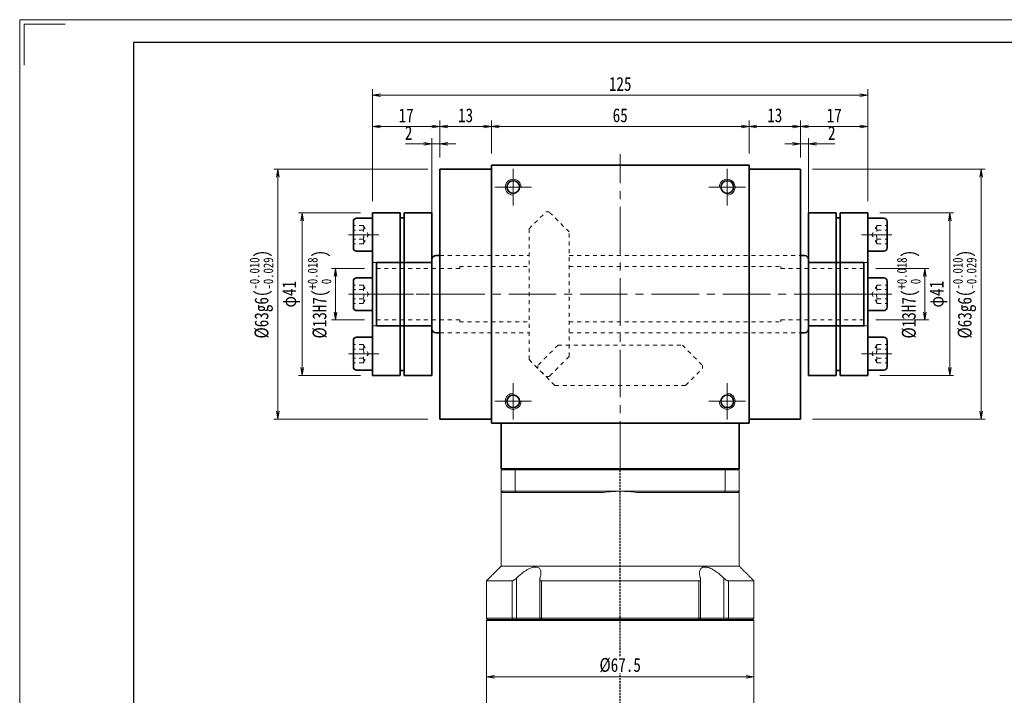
# Model space of a CAD drawing. Header units: millimetres. Extents: x -3 to 481, y -9 to 332.
# Tile 2 of 6: x -1 to 247, y 162 to 332. Entities that reach past the tile are written whole.
import ezdxf

# ---------------------------------------------------------------- set-up
doc = ezdxf.new("R2010")
doc.units = ezdxf.units.MM
for name, pattern in [('DASHED', [0.75, 0.5, -0.25]), ('点画线', [18, 12, -2, 2, -2]), ('虚线', [2, 1, -1])]:
    doc.linetypes.add(name, pattern=pattern)
for name, color, linetype, lineweight in [('EB0_1', 7, 'Continuous', 35), ('中心线层', 1, '点画线', 18), ('图框_外框线', 7, 'Continuous', 18), ('尺寸线层', 3, 'Continuous', 18), ('粗实线层', 7, 'Continuous', 35), ('虚线层', 6, '虚线', 18), ('虚线层_1', 6, '虚线', 18)]:
    doc.layers.add(name, color=color, linetype=linetype, lineweight=lineweight)
doc.styles.add('宋体', font='SimSun.ttf', dxfattribs={"width": 0.8})
doc.dimstyles.new('A水平标注$0', dxfattribs={"dimtxt": 3.5, "dimasz": 2, "dimexe": 1.5, "dimexo": 3, "dimgap": 1.1, "dimtad": 1, "dimtoh": 1, "dimdec": 4, "dimdsep": 46, "dimtxsty": '宋体', "dimblk": 'OPEN', "dimcen": 3, "dimclrd": 3, "dimclre": 3, "dimclrt": 6, "dimadec": 0, "dimazin": 0, "dimtm": 1e-09, "dimtfac": 1, "dimtdec": 4, "dimtix": 1, "dimtmove": 0, "dimatfit": 3, "dimldrblk": 'OPEN', "dimfxl": 0, "dimlwd": 13, "dimlwe": 13, "dimarcsym": 0})
doc.dimstyles.new('D直径标注φ25', dxfattribs={"dimtxt": 3.5, "dimasz": 2, "dimexe": 1, "dimexo": 3, "dimtad": 1, "dimtoh": 1, "dimdec": 1, "dimdsep": 46, "dimtxsty": '宋体', "dimblk": 'OPEN', "dimcen": 3, "dimclrd": 3, "dimclre": 3, "dimclrt": 130, "dimadec": 0, "dimazin": 0, "dimtm": 1e-09, "dimtfac": 1, "dimtdec": 1, "dimtmove": 0, "dimatfit": 0, "dimldrblk": 'OPEN', "dimfxl": 0, "dimlwd": 13, "dimlwe": 13, "dimarcsym": 0})

# ---------------------------------------------------------------- blocks, each defined once
blk = doc.blocks.new('_Open')
at = {"color": 0, "linetype": 'ByBlock', "lineweight": -2}
for p, q in [((-1, 0.17), (0, 0)), ((-1, -0.17), (0, 0)), ((0, 0), (-1, 0))]:
    blk.add_line(p, q, dxfattribs=at)
blk = doc.blocks.new('*D10')
at = {"layer": 'Defpoints', "color": 0, "transparency": 16777216}
for p in [(182.71, 305.24), (117.71, 295.45), (182.71, 295.45)]:
    blk.add_point(p, dxfattribs=at)
at = {"layer": '尺寸线层', "color": 3, "lineweight": 13, "transparency": 16777216}
for p, q in [((117.71, 298.45), (117.71, 306.74)), ((182.71, 298.45), (182.71, 306.74)), ((119.71, 305.24), (180.71, 305.24))]:
    blk.add_line(p, q, dxfattribs=at)
at = {"layer": '尺寸线层', "color": 3, "lineweight": 13, "transparency": 16777216, "xscale": 2, "yscale": 2, "zscale": 2}
for p, rotation in [((117.71, 305.24), 179.9999999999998), ((182.71, 305.24), 359.9999999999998)]:
    blk.add_blockref('_Open', p, dxfattribs=dict(at, rotation=rotation))
at = {"layer": '尺寸线层', "color": 6, "transparency": 16777216, "insert": (150.21, 308.05), "char_height": 3.5, "attachment_point": 5, "style": '宋体', "bg_fill": 3, "box_fill_scale": 1.1, "bg_fill_color": 257, "bg_fill_transparency": 0}
blk.add_mtext('65', dxfattribs=at)
blk = doc.blocks.new('*D11')
at = {"layer": 'Defpoints', "color": 0, "transparency": 16777216}
for p in [(104.71, 305.24), (104.71, 294.45), (117.71, 295.45)]:
    blk.add_point(p, dxfattribs=at)
at = {"layer": '尺寸线层', "color": 3, "lineweight": 13, "transparency": 16777216}
for p, q in [((104.71, 297.45), (104.71, 306.74)), ((117.71, 298.45), (117.71, 306.74)), ((115.71, 305.24), (106.71, 305.24))]:
    blk.add_line(p, q, dxfattribs=at)
at = {"layer": '尺寸线层', "color": 3, "lineweight": 13, "transparency": 16777216, "xscale": 2, "yscale": 2, "zscale": 2, "rotation": 180}
blk.add_blockref('_Open', (104.71, 305.24), dxfattribs=at)
at = {"layer": '尺寸线层', "color": 3, "lineweight": 13, "transparency": 16777216, "xscale": 2, "yscale": 2, "zscale": 2}
blk.add_blockref('_Open', (117.71, 305.24), dxfattribs=at)
at = {"layer": '尺寸线层', "color": 6, "transparency": 16777216, "insert": (111.21, 308.05), "char_height": 3.5, "attachment_point": 5, "style": '宋体', "bg_fill": 3, "box_fill_scale": 1.1, "bg_fill_color": 257, "bg_fill_transparency": 0}
blk.add_mtext('13', dxfattribs=at)
blk = doc.blocks.new('*D12')
at = {"layer": 'Defpoints', "color": 0, "transparency": 16777216}
for p in [(102.71, 300.83), (104.71, 294.45), (102.71, 271.7)]:
    blk.add_point(p, dxfattribs=at)
at = {"layer": '尺寸线层', "color": 3, "lineweight": 13, "transparency": 16777216}
for p, q in [((96.06, 300.83), (98.71, 300.83)), ((98.71, 300.83), (100.71, 300.83)), ((102.71, 274.7), (102.71, 302.33)), ((104.71, 300.83), (102.71, 300.83)), ((104.71, 297.45), (104.71, 302.33)), ((106.71, 300.83), (108.71, 300.83))]:
    blk.add_line(p, q, dxfattribs=at)
at = {"layer": '尺寸线层', "color": 3, "lineweight": 13, "transparency": 16777216, "xscale": 2, "yscale": 2, "zscale": 2}
blk.add_blockref('_Open', (102.71, 300.83), dxfattribs=at)
at = {"layer": '尺寸线层', "color": 3, "lineweight": 13, "transparency": 16777216, "xscale": 2, "yscale": 2, "zscale": 2, "rotation": 180}
blk.add_blockref('_Open', (104.71, 300.83), dxfattribs=at)
at = {"layer": '尺寸线层', "color": 6, "transparency": 16777216, "insert": (96.84, 303.62), "char_height": 3.5, "attachment_point": 5, "style": '宋体', "bg_fill": 3, "box_fill_scale": 1.1, "bg_fill_color": 257, "bg_fill_transparency": 0}
blk.add_mtext('2', dxfattribs=at)
blk = doc.blocks.new('*D13')
at = {"layer": 'Defpoints', "color": 0, "transparency": 16777216}
for p in [(195.71, 305.24), (182.71, 295.45), (195.71, 294.45)]:
    blk.add_point(p, dxfattribs=at)
at = {"layer": '尺寸线层', "color": 3, "lineweight": 13, "transparency": 16777216}
for p, q in [((182.71, 298.45), (182.71, 306.74)), ((195.71, 297.45), (195.71, 306.74)), ((184.71, 305.24), (193.71, 305.24))]:
    blk.add_line(p, q, dxfattribs=at)
at = {"layer": '尺寸线层', "color": 3, "lineweight": 13, "transparency": 16777216, "xscale": 2, "yscale": 2, "zscale": 2, "rotation": 180}
blk.add_blockref('_Open', (182.71, 305.24), dxfattribs=at)
at = {"layer": '尺寸线层', "color": 3, "lineweight": 13, "transparency": 16777216, "xscale": 2, "yscale": 2, "zscale": 2}
blk.add_blockref('_Open', (195.71, 305.24), dxfattribs=at)
at = {"layer": '尺寸线层', "color": 6, "transparency": 16777216, "insert": (189.21, 308.05), "char_height": 3.5, "attachment_point": 5, "style": '宋体', "bg_fill": 3, "box_fill_scale": 1.1, "bg_fill_color": 257, "bg_fill_transparency": 0}
blk.add_mtext('13', dxfattribs=at)
blk = doc.blocks.new('*D14')
at = {"layer": 'Defpoints', "color": 0, "transparency": 16777216}
for p in [(197.71, 300.83), (195.71, 294.45), (197.71, 271.7)]:
    blk.add_point(p, dxfattribs=at)
at = {"layer": '尺寸线层', "color": 3, "lineweight": 13, "transparency": 16777216}
for p, q in [((193.71, 300.83), (191.71, 300.83)), ((195.71, 297.45), (195.71, 302.33)), ((195.71, 300.83), (197.71, 300.83)), ((197.71, 274.7), (197.71, 302.33)), ((201.71, 300.83), (199.71, 300.83)), ((204.36, 300.83), (201.71, 300.83))]:
    blk.add_line(p, q, dxfattribs=at)
at = {"layer": '尺寸线层', "color": 3, "lineweight": 13, "transparency": 16777216, "xscale": 2, "yscale": 2, "zscale": 2}
blk.add_blockref('_Open', (195.71, 300.83), dxfattribs=at)
at = {"layer": '尺寸线层', "color": 3, "lineweight": 13, "transparency": 16777216, "xscale": 2, "yscale": 2, "zscale": 2, "rotation": 180}
blk.add_blockref('_Open', (197.71, 300.83), dxfattribs=at)
at = {"layer": '尺寸线层', "color": 6, "transparency": 16777216, "insert": (203.59, 303.62), "char_height": 3.5, "attachment_point": 5, "style": '宋体', "bg_fill": 3, "box_fill_scale": 1.1, "bg_fill_color": 257, "bg_fill_transparency": 0}
blk.add_mtext('2', dxfattribs=at)
blk = doc.blocks.new('34fhh_2')
at = {"layer": '中心线层'}
blk.add_line((1.59, 0), (-6.07, 0), dxfattribs=at)
at = {"layer": '粗实线层'}
for p, q in [((-4.82, 3.31), (-4.82, -3.31)), ((0, 4.14), (-3.99, 4.14)), ((0, -4.14), (0, 4.14)), ((-3.99, -4.14), (0, -4.14))]:
    blk.add_line(p, q, dxfattribs=at)
for centre, start, end in [((-3.99, 3.31), 90, 180), ((-3.99, -3.31), 180, 270)]:
    blk.add_arc(centre, 0.828, start, end, dxfattribs=at)
at = {"layer": '虚线层'}
for p, q in [((-2.32, 2.31), (-4.82, 2.31)), ((-2.32, 1.15), (-4.82, 1.15)), ((-2.32, 2.31), (-0.99, 0)), ((-2.32, -2.31), (-0.99, 0)), ((-2.32, -1.15), (-4.82, -1.15)), ((-2.32, -2.31), (-4.82, -2.31))]:
    blk.add_line(p, q, dxfattribs=at)
for centre, radius, start, end in [((-3.47, 1.73), 1.29, 333.4349, 26.5651), ((-6.71, 0), 4.54, 345.2529, 14.7471), ((-3.47, -1.73), 1.29, 333.4349, 26.5651)]:
    blk.add_arc(centre, radius, start, end, dxfattribs=at)
blk = doc.blocks.new('234234gg_1')
at = {"layer": '中心线层'}
blk.add_line((-18, 0), (3, 0), dxfattribs=at)
at = {"layer": '粗实线层'}
for p, q in [((-15, -20.5), (-15, 20.5)), ((-15, 20.5), (-8, 20.5)), ((-8, -20.5), (-8, 20.5)), ((-7, -20.5), (-7, 20.5)), ((-7, 20.5), (0, 20.5)), ((0, 20.5), (0, -20.5)), ((-8, -20.5), (-15, -20.5)), ((0, -20.5), (-7, -20.5))]:
    blk.add_line(p, q, dxfattribs=at)
at = {"layer": '粗实线层', "color": 6, "linetype": '虚线', "lineweight": 18}
for p, q in [((-15, 8), (0, 8)), ((-15, -8), (0, -8))]:
    blk.add_line(p, q, dxfattribs=at)
at = {"layer": '粗实线层'}
for centre, start, end in [((-7.61, 17.08), 74.0082, 100.309), ((-7.61, -17.08), 259.691, 285.9918)]:
    blk.add_arc(centre, 2.2, start, end, dxfattribs=at)
for p in [(-15, 15), (-15, 0)]:
    blk.add_blockref('34fhh_2', p, dxfattribs=at)
at = {"layer": '粗实线层', "xscale": -0.9999999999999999, "rotation": 180}
blk.add_blockref('34fhh_2', (-15, -15), dxfattribs=at)
blk = doc.blocks.new('*D26')
at = {"layer": 'Defpoints', "color": 0, "transparency": 16777216}
for p in [(211.71, 269.45), (211.71, 256.45), (227.06, 256.45)]:
    blk.add_point(p, dxfattribs=at)
at = {"layer": '尺寸线层', "color": 3, "lineweight": 13, "transparency": 16777216}
for p, q in [((214.71, 269.45), (228.06, 269.45)), ((227.06, 267.45), (227.06, 258.45)), ((214.71, 256.45), (228.06, 256.45))]:
    blk.add_line(p, q, dxfattribs=at)
at = {"layer": '尺寸线层', "color": 3, "lineweight": 13, "transparency": 16777216, "xscale": 2, "yscale": 2, "zscale": 2}
for p, rotation in [((227.06, 269.45), 90), ((227.06, 256.45), 270)]:
    blk.add_blockref('_Open', p, dxfattribs=dict(at, rotation=rotation))
at = {"layer": '尺寸线层', "color": 130, "transparency": 16777216, "insert": (223.01, 262.95), "char_height": 3.5, "attachment_point": 5, "rotation": 90, "style": '宋体'}
blk.add_mtext('{\\A1;\\A1;%%C13H7({\\H0.707107x;\\S+0.018^  0;})}', dxfattribs=at)
blk = doc.blocks.new('*D27')
at = {"layer": 'Defpoints', "color": 0, "transparency": 16777216}
for p in [(195.71, 294.45), (241.28, 294.45), (195.71, 231.45)]:
    blk.add_point(p, dxfattribs=at)
at = {"layer": '尺寸线层', "color": 3, "lineweight": 13, "transparency": 16777216}
for p, q in [((198.71, 294.45), (242.28, 294.45)), ((241.28, 233.45), (241.28, 292.45)), ((198.71, 231.45), (242.28, 231.45))]:
    blk.add_line(p, q, dxfattribs=at)
at = {"layer": '尺寸线层', "color": 3, "lineweight": 13, "transparency": 16777216, "xscale": 2, "yscale": 2, "zscale": 2}
for p, rotation in [((241.28, 294.45), 90), ((241.28, 231.45), 270)]:
    blk.add_blockref('_Open', p, dxfattribs=dict(at, rotation=rotation))
at = {"layer": '尺寸线层', "color": 130, "transparency": 16777216, "insert": (237.12, 262.95), "char_height": 3.5, "attachment_point": 5, "rotation": 90, "style": '宋体', "bg_fill": 3, "box_fill_scale": 1.1, "bg_fill_color": 257, "bg_fill_transparency": 0}
blk.add_mtext('{\\A1;\\A1;%%C63g6({\\H0.707107x;\\S-0.010^ -0.029;})}', dxfattribs=at)
blk = doc.blocks.new('*D28')
at = {"layer": 'Defpoints', "color": 0, "transparency": 16777216}
for p in [(212.71, 283.45), (212.71, 242.45), (233.34, 242.45)]:
    blk.add_point(p, dxfattribs=at)
at = {"layer": '尺寸线层', "color": 3, "lineweight": 13, "transparency": 16777216}
for p, q in [((215.71, 283.45), (234.34, 283.45)), ((233.34, 281.45), (233.34, 244.45)), ((215.71, 242.45), (234.34, 242.45))]:
    blk.add_line(p, q, dxfattribs=at)
at = {"layer": '尺寸线层', "color": 3, "lineweight": 13, "transparency": 16777216, "xscale": 2, "yscale": 2, "zscale": 2}
for p, rotation in [((233.34, 283.45), 90), ((233.34, 242.45), 270)]:
    blk.add_blockref('_Open', p, dxfattribs=dict(at, rotation=rotation))
at = {"layer": '尺寸线层', "color": 130, "transparency": 16777216, "insert": (230.51, 262.95), "char_height": 3.5, "attachment_point": 5, "rotation": 90, "style": '宋体', "bg_fill": 3, "box_fill_scale": 1.1, "bg_fill_color": 257, "bg_fill_transparency": 0}
blk.add_mtext('φ41', dxfattribs=at)
blk = doc.blocks.new('*D29')
at = {"layer": 'Defpoints', "color": 0, "transparency": 16777216}
for p in [(212.71, 305.24), (195.71, 294.45), (212.71, 283.45)]:
    blk.add_point(p, dxfattribs=at)
at = {"layer": '尺寸线层', "color": 3, "lineweight": 13, "transparency": 16777216}
for p, q in [((195.71, 297.45), (195.71, 306.74)), ((212.71, 286.45), (212.71, 306.74)), ((197.71, 305.24), (210.71, 305.24))]:
    blk.add_line(p, q, dxfattribs=at)
at = {"layer": '尺寸线层', "color": 3, "lineweight": 13, "transparency": 16777216, "xscale": 2, "yscale": 2, "zscale": 2, "rotation": 180}
blk.add_blockref('_Open', (195.71, 305.24), dxfattribs=at)
at = {"layer": '尺寸线层', "color": 3, "lineweight": 13, "transparency": 16777216, "xscale": 2, "yscale": 2, "zscale": 2}
blk.add_blockref('_Open', (212.71, 305.24), dxfattribs=at)
at = {"layer": '尺寸线层', "color": 6, "transparency": 16777216, "insert": (204.21, 308.04), "char_height": 3.5, "attachment_point": 5, "style": '宋体', "bg_fill": 3, "box_fill_scale": 1.1, "bg_fill_color": 257, "bg_fill_transparency": 0}
blk.add_mtext('17', dxfattribs=at)
blk = doc.blocks.new('*D30')
at = {"layer": 'Defpoints', "color": 0, "transparency": 16777216}
for p in [(87.71, 313.15), (87.71, 283.45), (212.71, 283.45)]:
    blk.add_point(p, dxfattribs=at)
at = {"layer": '尺寸线层', "color": 3, "lineweight": 13, "transparency": 16777216}
for p, q in [((87.71, 286.45), (87.71, 314.65)), ((210.71, 313.15), (89.71, 313.15)), ((212.71, 286.45), (212.71, 314.65))]:
    blk.add_line(p, q, dxfattribs=at)
at = {"layer": '尺寸线层', "color": 3, "lineweight": 13, "transparency": 16777216, "xscale": 2, "yscale": 2, "zscale": 2, "rotation": 180}
blk.add_blockref('_Open', (87.71, 313.15), dxfattribs=at)
at = {"layer": '尺寸线层', "color": 3, "lineweight": 13, "transparency": 16777216, "xscale": 2, "yscale": 2, "zscale": 2}
blk.add_blockref('_Open', (212.71, 313.15), dxfattribs=at)
at = {"layer": '尺寸线层', "color": 6, "transparency": 16777216, "insert": (150.21, 315.95), "char_height": 3.5, "attachment_point": 5, "style": '宋体', "bg_fill": 3, "box_fill_scale": 1.1, "bg_fill_color": 257, "bg_fill_transparency": 0}
blk.add_mtext('125', dxfattribs=at)
blk = doc.blocks.new('*D31')
at = {"layer": 'Defpoints', "color": 0, "transparency": 16777216}
for p in [(87.71, 305.24), (104.71, 294.45), (87.71, 283.45)]:
    blk.add_point(p, dxfattribs=at)
at = {"layer": '尺寸线层', "color": 3, "lineweight": 13, "transparency": 16777216}
for p, q in [((87.71, 286.45), (87.71, 306.74)), ((104.71, 297.45), (104.71, 306.74)), ((102.71, 305.24), (89.71, 305.24))]:
    blk.add_line(p, q, dxfattribs=at)
at = {"layer": '尺寸线层', "color": 3, "lineweight": 13, "transparency": 16777216, "xscale": 2, "yscale": 2, "zscale": 2, "rotation": 180}
blk.add_blockref('_Open', (87.71, 305.24), dxfattribs=at)
at = {"layer": '尺寸线层', "color": 3, "lineweight": 13, "transparency": 16777216, "xscale": 2, "yscale": 2, "zscale": 2}
blk.add_blockref('_Open', (104.71, 305.24), dxfattribs=at)
at = {"layer": '尺寸线层', "color": 6, "transparency": 16777216, "insert": (96.21, 308.04), "char_height": 3.5, "attachment_point": 5, "style": '宋体', "bg_fill": 3, "box_fill_scale": 1.1, "bg_fill_color": 257, "bg_fill_transparency": 0}
blk.add_mtext('17', dxfattribs=at)
blk = doc.blocks.new('*D32')
at = {"layer": 'Defpoints', "color": 0, "transparency": 16777216}
for p in [(88.71, 269.45), (88.71, 256.45)]:
    blk.add_point(p, dxfattribs=at)
at = {"layer": '尺寸线层', "color": 3, "lineweight": 13, "transparency": 16777216}
for p, q in [((85.71, 269.45), (77.39, 269.45)), ((78.39, 267.45), (78.39, 258.45)), ((85.71, 256.45), (77.39, 256.45))]:
    blk.add_line(p, q, dxfattribs=at)
at = {"layer": '尺寸线层', "color": 3, "lineweight": 13, "transparency": 16777216, "xscale": 2, "yscale": 2, "zscale": 2}
for p, rotation in [((78.39, 269.45), 90), ((78.39, 256.45), 270)]:
    blk.add_blockref('_Open', p, dxfattribs=dict(at, rotation=rotation))
at = {"layer": '尺寸线层', "color": 130, "transparency": 16777216, "insert": (74.34, 262.95), "char_height": 3.5, "attachment_point": 5, "rotation": 90, "style": '宋体', "bg_fill": 3, "box_fill_scale": 1.1, "bg_fill_color": 257, "bg_fill_transparency": 0}
blk.add_mtext('{\\A1;\\A1;%%C13H7({\\H0.707107x;\\S+0.018^  0;})}', dxfattribs=at)
at = {"layer": 'Defpoints', "color": 0, "transparency": 16777216}
blk.add_point((78.39, 256.45), dxfattribs=at)
blk = doc.blocks.new('*D33')
at = {"layer": 'Defpoints', "color": 0, "transparency": 16777216}
for p in [(63.86, 294.45), (104.71, 294.45), (104.71, 231.45)]:
    blk.add_point(p, dxfattribs=at)
at = {"layer": '尺寸线层', "color": 3, "lineweight": 13, "transparency": 16777216}
for p, q in [((101.71, 294.45), (62.86, 294.45)), ((63.86, 233.45), (63.86, 292.45)), ((101.71, 231.45), (62.86, 231.45))]:
    blk.add_line(p, q, dxfattribs=at)
at = {"layer": '尺寸线层', "color": 3, "lineweight": 13, "transparency": 16777216, "xscale": 2, "yscale": 2, "zscale": 2}
for p, rotation in [((63.86, 294.45), 90), ((63.86, 231.45), 270)]:
    blk.add_blockref('_Open', p, dxfattribs=dict(at, rotation=rotation))
at = {"layer": '尺寸线层', "color": 130, "transparency": 16777216, "insert": (59.7, 262.95), "char_height": 3.5, "attachment_point": 5, "rotation": 90, "style": '宋体', "bg_fill": 3, "box_fill_scale": 1.1, "bg_fill_color": 257, "bg_fill_transparency": 0}
blk.add_mtext('{\\A1;\\A1;%%C63g6({\\H0.707107x;\\S-0.010^ -0.029;})}', dxfattribs=at)
blk = doc.blocks.new('*D34')
at = {"layer": 'Defpoints', "color": 0, "transparency": 16777216}
for p in [(87.71, 283.45), (70.01, 242.45), (87.71, 242.45)]:
    blk.add_point(p, dxfattribs=at)
at = {"layer": '尺寸线层', "color": 3, "lineweight": 13, "transparency": 16777216}
for p, q in [((84.71, 283.45), (69.01, 283.45)), ((70.01, 281.45), (70.01, 244.45)), ((84.71, 242.45), (69.01, 242.45))]:
    blk.add_line(p, q, dxfattribs=at)
at = {"layer": '尺寸线层', "color": 3, "lineweight": 13, "transparency": 16777216, "xscale": 2, "yscale": 2, "zscale": 2}
for p, rotation in [((70.01, 283.45), 90), ((70.01, 242.45), 270)]:
    blk.add_blockref('_Open', p, dxfattribs=dict(at, rotation=rotation))
at = {"layer": '尺寸线层', "color": 130, "transparency": 16777216, "insert": (67.18, 262.95), "char_height": 3.5, "attachment_point": 5, "rotation": 90, "style": '宋体', "bg_fill": 3, "box_fill_scale": 1.1, "bg_fill_color": 257, "bg_fill_transparency": 0}
blk.add_mtext('φ41', dxfattribs=at)
blk = doc.blocks.new('*D42')
at = {"layer": 'Defpoints', "color": 0, "transparency": 16777216}
for p in [(116.46, 166.45), (116.46, 166.45), (183.96, 166.45)]:
    blk.add_point(p, dxfattribs=at)
at = {"layer": '尺寸线层', "color": 3, "lineweight": 13, "transparency": 16777216}
for p, q in [((116.46, 169.45), (116.46, 167.95)), ((183.96, 169.45), (183.96, 167.95)), ((181.96, 166.45), (118.46, 166.45))]:
    blk.add_line(p, q, dxfattribs=at)
at = {"layer": '尺寸线层', "color": 3, "lineweight": 13, "transparency": 16777216, "xscale": 2, "yscale": 2, "zscale": 2, "rotation": 180}
blk.add_blockref('_Open', (116.46, 166.45), dxfattribs=at)
at = {"layer": '尺寸线层', "color": 3, "lineweight": 13, "transparency": 16777216, "xscale": 2, "yscale": 2, "zscale": 2}
blk.add_blockref('_Open', (183.96, 166.45), dxfattribs=at)
at = {"layer": '尺寸线层', "color": 6, "transparency": 16777216, "insert": (150.21, 169.39), "char_height": 3.5, "attachment_point": 5, "style": '宋体', "bg_fill": 3, "box_fill_scale": 1.1, "bg_fill_color": 257, "bg_fill_transparency": 0}
blk.add_mtext('%%c67.5', dxfattribs=at)

msp = doc.modelspace()

# ---------------------------------------------------------------- linework, layer by layer
at = {"color": 7, "linetype": 'Continuous', "lineweight": 15}
for p, q in [((120.21218, 218.65384), (123.75467, 218.65384)), ((120.21218, 218.65384), (120.21218, 213.25384)), ((123.8683, 218.95384), (120.51218, 218.95384)), ((123.75467, 218.65384), (176.6697, 218.65384)), ((123.75467, 213.25384), (123.75467, 218.65384)), ((176.55606, 218.95384), (123.8683, 218.95384)), ((179.91218, 218.95384), (176.55606, 218.95384)), ((176.6697, 218.65384), (176.6697, 213.25384)), ((176.6697, 218.65384), (180.21218, 218.65384)), ((180.21218, 213.25384), (180.21218, 218.65384)), ((123.75467, 213.25384), (120.21218, 213.25384)), ((120.51218, 212.95384), (123.8683, 212.95384)), ((150.21218, 213.25384), (123.75467, 213.25384)), ((123.8683, 212.95384), (145.98016, 212.95384)), ((176.6697, 213.25384), (150.21218, 213.25384)), ((154.44421, 212.95384), (176.55606, 212.95384)), ((176.55606, 212.95384), (179.91218, 212.95384)), ((180.21218, 213.25384), (176.6697, 213.25384)), ((180.21218, 194.40384), (120.21218, 194.40384)), ((124.03061, 181.25384), (124.03061, 191.32328)), ((176.39376, 191.32328), (176.39376, 181.25384)), ((122.92031, 190.65384), (116.46218, 190.65384)), ((122.92031, 190.65384), (122.92031, 181.25384)), ((170.06706, 190.65384), (130.35731, 190.65384)), ((130.35731, 181.25384), (130.35731, 190.65384)), ((170.06706, 190.65384), (170.06706, 181.25384)), ((183.96218, 190.65384), (177.50406, 190.65384)), ((177.50406, 181.25384), (177.50406, 190.65384)), ((122.92031, 181.25384), (116.46218, 181.25384)), ((116.46218, 180.65384), (150.21218, 180.65384)), ((150.21218, 180.95384), (116.76218, 180.95384)), ((116.76218, 180.95384), (123.1629, 180.95384)), ((124.03061, 181.25384), (122.92031, 181.25384)), ((123.1629, 180.95384), (122.92031, 181.25384)), ((123.94011, 180.95384), (124.03061, 181.25384)), ((129.9456, 181.25384), (124.03061, 181.25384)), ((130.35731, 181.25384), (129.9456, 181.25384)), ((170.06706, 181.25384), (130.35731, 181.25384)), ((130.5338, 180.95384), (130.35731, 181.25384)), ((130.5338, 180.95384), (169.89057, 180.95384)), ((183.66218, 180.95384), (150.21218, 180.95384)), ((150.21218, 180.65384), (183.96218, 180.65384)), ((170.06706, 181.25384), (169.89057, 180.95384)), ((170.47877, 181.25384), (170.06706, 181.25384)), ((176.39376, 181.25384), (170.47877, 181.25384)), ((176.39376, 181.25384), (176.48426, 180.95384)), ((177.50406, 181.25384), (176.39376, 181.25384)), ((177.50406, 181.25384), (177.26147, 180.95384)), ((177.26147, 180.95384), (183.66218, 180.95384)), ((183.96218, 181.25384), (177.50406, 181.25384))]:
    msp.add_line(p, q, dxfattribs=at)
at = {"color": 1, "linetype": 'DASHED'}
msp.add_line((150.21218, 100.40214), (150.21218, 218.95384), dxfattribs=at)
at = {"color": 7, "linetype": 'Continuous', "lineweight": 15}
for start, end in [(90, 98.1096145), (81.8903855, 90)]:
    msp.add_arc((150.21218, 183.25384), 30, start, end, dxfattribs=at)
for points in [[(120.21218, 218.65384), (120.51218, 218.95384)], [(123.75467, 218.65384), (123.8683, 218.95384)], [(176.6697, 218.65384), (176.55606, 218.95384)], [(179.91218, 218.95384), (180.21218, 218.65384)], [(120.21218, 194.40384), (120.21218, 213.25384)], [(120.21218, 213.25384), (120.51218, 212.95384)], [(123.75467, 213.25384), (123.8683, 212.95384)], [(176.55606, 212.95384), (176.6697, 213.25384)], [(179.91218, 212.95384), (180.21218, 213.25384)], [(180.21218, 213.25384), (180.21218, 194.40384)], [(116.46218, 190.65384), (120.21218, 194.40384)], [(180.21218, 194.40384), (183.96218, 190.65384)], [(116.46218, 181.25384), (116.46218, 190.65384)], [(129.9456, 181.25384), (129.9456, 191.05898)], [(170.47877, 191.05854), (170.47877, 181.25384)], [(183.96218, 190.65384), (183.96218, 181.25384)], [(116.76218, 180.95384), (116.46218, 181.25384)], [(116.46218, 180.65384), (116.76218, 180.95384)], [(116.46218, 152.25384), (116.46218, 180.65384)], [(130.2456, 180.95384), (129.9456, 181.25384)], [(170.47877, 181.25384), (170.17877, 180.95384)], [(183.96218, 181.25384), (183.66218, 180.95384)], [(183.66218, 180.95384), (183.96218, 180.65384)], [(183.96218, 180.65384), (183.96218, 152.25384)]]:
    msp.add_open_spline(points, degree=1, dxfattribs=at)
for points, knots in [([(129.99219, 191.32328), (130.07851, 191.64798), (130.21936, 192.17779), (130.21957, 192.84756), (130.12006, 193.31288), (129.92698, 193.67313), (129.61442, 193.98672), (129.07009, 194.19344), (128.24163, 194.12406), (127.408, 193.81844), (126.66253, 193.42106), (125.90764, 192.93211), (125.09048, 192.30287), (124.44507, 191.72713), (124.10412, 191.39491), (124.03061, 191.32328)], [0, 0, 0, 0, 1.111823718, 1.814206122, 2.515660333, 3.044836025, 3.573294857, 4.429537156, 5.288250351, 6.104434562, 6.713373, 7.323286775, 8.207714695, 9.093503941, 9.336985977, 9.336985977, 9.336985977, 9.336985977]), ([(176.39376, 191.32328), (176.04978, 191.64798), (175.48849, 192.17779), (174.62912, 192.84756), (173.94099, 193.31288), (173.29864, 193.67313), (172.59859, 193.98672), (171.80173, 194.19344), (171.05778, 194.12406), (170.59922, 193.81844), (170.34808, 193.42106), (170.20887, 192.93211), (170.19891, 192.30287), (170.30792, 191.72713), (170.41014, 191.39491), (170.43218, 191.32328)], [0, 0, 0, 0, 1.111860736, 1.814266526, 2.515744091, 3.044937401, 3.573413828, 4.429684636, 5.288426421, 6.104637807, 6.713596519, 7.323530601, 8.207987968, 9.093806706, 9.337296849, 9.337296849, 9.337296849, 9.337296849]), ([(124.03061, 191.32328), (123.90669, 191.20931), (123.69356, 191.01327), (123.37063, 190.80248), (123.10959, 190.67772), (122.98296, 190.66175), (122.92031, 190.65384)], [0, 0, 0, 0, 0.461690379, 0.794104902, 1.059065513, 1.318521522, 1.318521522, 1.318521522, 1.318521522]), ([(130.35731, 190.65384), (130.32257, 190.6555), (130.25189, 190.65887), (130.1633, 190.68552), (130.08915, 190.72621), (130.02461, 190.78604), (129.97493, 190.86855), (129.94365, 190.98817), (129.94278, 191.13987), (129.97555, 191.26153), (129.99219, 191.32328)], [0, 0, 0, 0, 0.0845501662, 0.1720244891, 0.2564971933, 0.3430793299, 0.4605833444, 0.5814376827, 0.7507540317, 0.9252792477, 0.9252792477, 0.9252792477, 0.9252792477]), ([(170.43218, 191.32328), (170.44768, 191.26663), (170.47905, 191.15195), (170.48201, 191.00732), (170.45674, 190.88847), (170.41251, 190.80287), (170.34949, 190.73639), (170.2735, 190.69041), (170.17982, 190.65975), (170.1051, 190.65584), (170.06706, 190.65384)], [0, 0, 0, 0, 0.1600222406, 0.3238934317, 0.4391565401, 0.5570675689, 0.6488337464, 0.7429943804, 0.8324760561, 0.925298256, 0.925298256, 0.925298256, 0.925298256]), ([(177.50406, 190.65384), (177.44532, 190.66085), (177.32809, 190.67483), (177.07844, 190.78869), (176.7492, 190.99757), (176.52573, 191.20236), (176.39376, 191.32328)], [0, 0, 0, 0, 0.244975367, 0.488865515, 0.828599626, 1.318556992, 1.318556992, 1.318556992, 1.318556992])]:
    msp.add_open_spline(points, degree=3, knots=knots, dxfattribs=at)
at = {"layer": 'EB0_1'}
msp.add_line((180.21218, 218.95384), (120.21218, 218.95384), dxfattribs=at)
at = {"layer": '中心线层'}
for p, q in [((150.21218, 218.95384), (150.21218, 298.2261)), ((123.21218, 285.35384), (123.21218, 294.55384)), ((177.21218, 294.55384), (177.21218, 285.35384)), ((118.61218, 289.95384), (127.81218, 289.95384)), ((172.61218, 289.95384), (181.81218, 289.95384)), ((86.0959, 262.95384), (213.69885, 262.95384)), ((123.21218, 231.35384), (123.21218, 240.55384)), ((177.21218, 240.55384), (177.21218, 231.35384)), ((127.81218, 235.95384), (118.61218, 235.95384)), ((181.81218, 235.95384), (172.61218, 235.95384))]:
    msp.add_line(p, q, dxfattribs=at)
at = {"layer": '图框_外框线', "color": 3}
msp.add_lwpolyline([(-0.14275, 320.69629), (-0.14275, 331.02118), (10.18214, 331.02118)], dxfattribs=at)
at = {"layer": '粗实线层'}
for p, q in [((117.71218, 294.45384), (104.71218, 294.45384)), ((104.71218, 294.45384), (104.71218, 231.45384)), ((117.71218, 295.45384), (182.71218, 295.45384)), ((117.71218, 230.45384), (117.71218, 295.45384)), ((182.71218, 230.45384), (182.71218, 295.45384)), ((182.71218, 294.45384), (195.71218, 294.45384)), ((195.71218, 294.45384), (195.71218, 231.45384)), ((88.71218, 270.95384), (88.71218, 254.95384)), ((211.71218, 270.95384), (211.71218, 254.95384)), ((88.71218, 254.95384), (102.71218, 254.95384)), ((211.71218, 254.95384), (197.71218, 254.95384)), ((103.71218, 253.20384), (104.71218, 253.20384)), ((196.71218, 253.20384), (195.71218, 253.20384)), ((117.71218, 231.45384), (104.71218, 231.45384)), ((182.71218, 231.45384), (195.71218, 231.45384)), ((117.71218, 230.45384), (182.71218, 230.45384)), ((120.21218, 218.95384), (120.21218, 230.45384)), ((180.21218, 218.95384), (180.21218, 230.45384))]:
    msp.add_line(p, q, dxfattribs=at)
for centre in [(123.21218, 289.95384), (177.21218, 289.95384), (123.21218, 235.95384), (177.21218, 235.95384)]:
    msp.add_circle(centre, 1.6, dxfattribs=at)
at = {"layer": '粗实线层', "lineweight": 18}
for centre, start, end in [((123.21218, 289.95384), 0, 270), ((177.21218, 289.95384), 270, 180), ((123.21218, 235.95384), 90, 360), ((177.21218, 235.95384), 180, 90)]:
    msp.add_arc(centre, 2, start, end, dxfattribs=at)
at = {"layer": '粗实线层'}
for centre, start, end in [((103.71218, 254.20384), 180, 270), ((196.71218, 254.20384), 270, 360)]:
    msp.add_arc(centre, 1, start, end, dxfattribs=at)
at = {"layer": '虚线层_1', "linetype": '虚线', "lineweight": 18}
for p, q in [((127.21218, 279.45384), (131.48218, 283.72384)), ((131.48218, 283.72384), (132.27061, 283.72384)), ((137.35218, 278.64227), (132.27061, 283.72384)), ((127.21218, 246.45384), (127.21218, 279.45384)), ((137.35218, 247.26542), (137.35218, 278.64227)), ((88.71218, 269.45384), (109.71218, 269.45384)), ((109.71218, 269.95384), (109.71218, 269.45384)), ((109.71218, 269.95384), (127.21218, 269.95384)), ((137.35218, 269.95384), (190.71218, 269.95384)), ((190.71218, 269.95384), (190.71218, 269.45384)), ((211.71218, 269.45384), (190.71218, 269.45384)), ((88.71218, 256.45384), (109.71218, 256.45384)), ((109.71218, 255.95384), (109.71218, 256.45384)), ((109.71218, 255.95384), (127.21218, 255.95384)), ((137.35218, 255.95384), (190.71218, 255.95384)), ((190.71218, 255.95384), (190.71218, 256.45384)), ((211.71218, 256.45384), (190.71218, 256.45384)), ((104.71218, 253.20384), (127.21218, 253.20384)), ((137.35218, 253.20384), (195.71218, 253.20384)), ((134.52376, 250.09384), (129.44218, 245.01227)), ((134.52376, 250.09384), (165.90061, 250.09384)), ((165.90061, 250.09384), (170.98218, 245.01227)), ((127.21218, 246.45384), (131.48218, 242.18384)), ((137.35218, 247.26542), (132.27061, 242.18384)), ((129.44218, 244.22384), (129.44218, 245.01227)), ((133.71218, 239.95384), (129.44218, 244.22384)), ((166.71218, 239.95384), (170.98218, 244.22384)), ((170.98218, 244.22384), (170.98218, 245.01227)), ((131.48218, 242.18384), (132.27061, 242.18384)), ((133.71218, 239.95384), (166.71218, 239.95384))]:
    msp.add_line(p, q, dxfattribs=at)

# ---------------------------------------------------------------- dimensions: what is measured, and where the dimension line sits
at = {"layer": '尺寸线层'}
dim = msp.add_linear_dim(base=(227.06107, 256.45384), p1=(211.71218, 269.45384), p2=(211.71218, 256.45384), angle=270, text='{\\A1;\\A1;%%C13H7({\\H0.707107x;\\S+0.018^  0;})}', dimstyle='D直径标注φ25', override={"dimgap": 1, "dimpost": 'φ<>', "dimtp": 0.018, "dimtm": 0, "dimtdec": 3, "dimtfill": 0, "dimtzin": 8}, dxfattribs=at)
dim.commit()
dim.dimension.update_dxf_attribs({"geometry": '*D26', "text_midpoint": (227.06107, 262.95384), "dimtype": 160})

# ---------------------------------------------------------------- next in the draw order: dimensions: what is measured, and where the dimension line sits
dim = msp.add_linear_dim(base=(182.71218, 305.23858), p1=(117.71218, 295.45384), p2=(182.71218, 295.45384), dimstyle='A水平标注$0', override={"dimblk": 'Open', "dimtfill": 1, "dimtfillclr": 256}, dxfattribs=at)
dim.commit()
dim.dimension.update_dxf_attribs({"geometry": '*D10', "text_midpoint": (150.21218, 308.04948)})

# ---------------------------------------------------------------- next in the draw order: dimensions: what is measured, and where the dimension line sits
for base, p1, p2, picture, middle in [((104.71218, 305.23858), (117.71218, 295.45384), (104.71218, 294.45384), '*D11', (111.21218, 308.04948)), ((195.71218, 305.23858), (182.71218, 295.45384), (195.71218, 294.45384), '*D13', (189.21218, 308.04948))]:
    dim = msp.add_linear_dim(base=base, p1=p1, p2=p2, dimstyle='A水平标注$0', override={"dimblk": 'Open', "dimtfill": 1, "dimtfillclr": 256}, dxfattribs=at)
    dim.commit()
    dim.dimension.update_dxf_attribs({"geometry": picture, "text_midpoint": middle})

# ---------------------------------------------------------------- next in the draw order: dimensions: what is measured, and where the dimension line sits
for base, p1, p2, picture, middle in [((102.71218, 300.82698), (104.71218, 294.45384), (102.71218, 271.70384), '*D12', (96.83788, 300.82698)), ((197.71218, 300.82698), (195.71218, 294.45384), (197.71218, 271.70384), '*D14', (203.58649, 300.82698))]:
    dim = msp.add_linear_dim(base=base, p1=p1, p2=p2, dimstyle='A水平标注$0', override={"dimblk": 'Open', "dimtfill": 1, "dimtfillclr": 256}, dxfattribs=at)
    dim.commit()
    dim.dimension.update_dxf_attribs({"geometry": picture, "text_midpoint": middle, "dimtype": 160})

# ---------------------------------------------------------------- next in the draw order: linework, layer by layer
at = {"layer": '粗实线层'}
for p, q in [((88.71218, 270.95384), (102.71218, 270.95384)), ((102.71218, 271.70384), (102.71218, 254.20384)), ((103.71218, 272.70384), (104.71218, 272.70384)), ((196.71218, 272.70384), (195.71218, 272.70384)), ((197.71218, 271.70384), (197.71218, 254.20384)), ((211.71218, 270.95384), (197.71218, 270.95384))]:
    msp.add_line(p, q, dxfattribs=at)
for centre, start, end in [((103.71218, 271.70384), 90, 180), ((196.71218, 271.70384), 0, 90)]:
    msp.add_arc(centre, 1, start, end, dxfattribs=at)
at = {"layer": '虚线层_1', "linetype": '虚线', "lineweight": 18}
for p, q in [((104.71218, 272.70384), (127.21218, 272.70384)), ((137.35218, 272.70384), (195.71218, 272.70384))]:
    msp.add_line(p, q, dxfattribs=at)

# ---------------------------------------------------------------- next in the draw order: block references
at = {"layer": '粗实线层'}
msp.add_blockref('234234gg_1', (102.71218, 262.95384), dxfattribs=at)

# ---------------------------------------------------------------- next in the draw order: dimensions: what is measured, and where the dimension line sits
at = {"layer": '尺寸线层'}
dim = msp.add_linear_dim(base=(241.27997, 294.45384), p1=(195.71218, 231.45384), p2=(195.71218, 294.45384), angle=90, text='{\\A1;\\A1;%%C63g6({\\H0.707107x;\\S-0.010^ -0.029;})}', dimstyle='D直径标注φ25', override={"dimgap": 1, "dimpost": 'φ<>', "dimtp": -0.01, "dimtm": 0.029, "dimtdec": 3, "dimtzin": 8}, dxfattribs=at)
dim.commit()
dim.dimension.update_dxf_attribs({"geometry": '*D27', "text_midpoint": (237.11552, 262.95384)})
dim = msp.add_linear_dim(base=(78.38592, 256.45384), p1=(88.71218, 269.45384), p2=(88.71218, 256.45384), angle=270, text='{\\A1;\\A1;%%C13H7({\\H0.707107x;\\S+0.018^  0;})}', dimstyle='D直径标注φ25', override={"dimgap": 1, "dimpost": 'φ<>', "dimtp": 0.018, "dimtm": 0, "dimtdec": 3, "dimtzin": 8}, dxfattribs=at)
dim.commit()
dim.dimension.update_dxf_attribs({"geometry": '*D32', "text_midpoint": (78.38592, 262.95384), "dimtype": 160})

# ---------------------------------------------------------------- next in the draw order: dimensions: what is measured, and where the dimension line sits
dim = msp.add_linear_dim(base=(233.33753, 242.45384), p1=(212.71218, 283.45384), p2=(212.71218, 242.45384), angle=270, dimstyle='D直径标注φ25', override={"dimgap": 1, "dimpost": 'φ<>'}, dxfattribs=at)
dim.commit()
dim.dimension.update_dxf_attribs({"geometry": '*D28', "text_midpoint": (230.50932, 262.95384)})

# ---------------------------------------------------------------- next in the draw order: block references
at = {"layer": '粗实线层', "xscale": -1}
msp.add_blockref('234234gg_1', (197.71218, 262.95384), dxfattribs=at)

# ---------------------------------------------------------------- next in the draw order: dimensions: what is measured, and where the dimension line sits
at = {"layer": '尺寸线层'}
dim = msp.add_linear_dim(base=(212.71218, 305.23858), p1=(195.71218, 294.45384), p2=(212.71218, 283.45384), dimstyle='A水平标注$0', override={"dimblk": 'Open', "dimtfill": 1, "dimtfillclr": 256}, dxfattribs=at)
dim.commit()
dim.dimension.update_dxf_attribs({"geometry": '*D29', "text_midpoint": (204.21218, 308.0397)})

# ---------------------------------------------------------------- next in the draw order: dimensions: what is measured, and where the dimension line sits
dim = msp.add_linear_dim(base=(87.71218, 313.15118), p1=(212.71218, 283.45384), p2=(87.71218, 283.45384), dimstyle='A水平标注$0', override={"dimblk": 'Open', "dimtfill": 1, "dimtfillclr": 256}, dxfattribs=at)
dim.commit()
dim.dimension.update_dxf_attribs({"geometry": '*D30', "text_midpoint": (150.21218, 315.95229)})

# ---------------------------------------------------------------- next in the draw order: dimensions: what is measured, and where the dimension line sits
dim = msp.add_linear_dim(base=(87.71218, 305.23858), p1=(104.71218, 294.45384), p2=(87.71218, 283.45384), dimstyle='A水平标注$0', override={"dimblk": 'Open', "dimtfill": 1, "dimtfillclr": 256}, dxfattribs=at)
dim.commit()
dim.dimension.update_dxf_attribs({"geometry": '*D31', "text_midpoint": (96.21218, 308.0397)})

# ---------------------------------------------------------------- next in the draw order: dimensions: what is measured, and where the dimension line sits
dim = msp.add_linear_dim(base=(63.86102, 294.45384), p1=(104.71218, 231.45384), p2=(104.71218, 294.45384), angle=90, text='{\\A1;\\A1;%%C63g6({\\H0.707107x;\\S-0.010^ -0.029;})}', dimstyle='D直径标注φ25', override={"dimgap": 1, "dimpost": 'φ<>', "dimtp": -0.01, "dimtm": 0.029, "dimtdec": 3, "dimtzin": 8}, dxfattribs=at)
dim.commit()
dim.dimension.update_dxf_attribs({"geometry": '*D33', "text_midpoint": (59.69657, 262.95384)})

# ---------------------------------------------------------------- next in the draw order: dimensions: what is measured, and where the dimension line sits
dim = msp.add_linear_dim(base=(70.00725, 242.45384), p1=(87.71218, 283.45384), p2=(87.71218, 242.45384), angle=270, dimstyle='D直径标注φ25', override={"dimgap": 1, "dimpost": 'φ<>'}, dxfattribs=at)
dim.commit()
dim.dimension.update_dxf_attribs({"geometry": '*D34', "text_midpoint": (67.17904, 262.95384)})

# ---------------------------------------------------------------- next in the draw order: linework, layer by layer
at = {"layer": '图框_外框线', "color": 3}
msp.add_lwpolyline([(-1.28996, -8.55315), (480.53848, -8.55315), (480.53848, 332.16839), (-1.28996, 332.16839)], close=True, dxfattribs=at)
at = {"layer": '图框_外框线', "color": 3, "lineweight": 25}
msp.add_lwpolyline([(27.3903, -2.8171), (474.80243, -2.8171), (474.80243, 326.43234), (27.3903, 326.43234)], close=True, dxfattribs=at)

# ---------------------------------------------------------------- next in the draw order: dimensions: what is measured, and where the dimension line sits
at = {"layer": '尺寸线层'}
dim = msp.add_linear_dim(base=(116.46218, 166.45384), p1=(183.96218, 166.45384), p2=(116.46218, 166.45384), text='%%c<>', dimstyle='A水平标注$0', override={"dimblk": 'Open', "dimtfill": 1, "dimtfillclr": 256}, dxfattribs=at)
dim.commit()
dim.dimension.update_dxf_attribs({"geometry": '*D42', "text_midpoint": (150.21218, 169.39253)})

doc.saveas('drawing.dxf')
